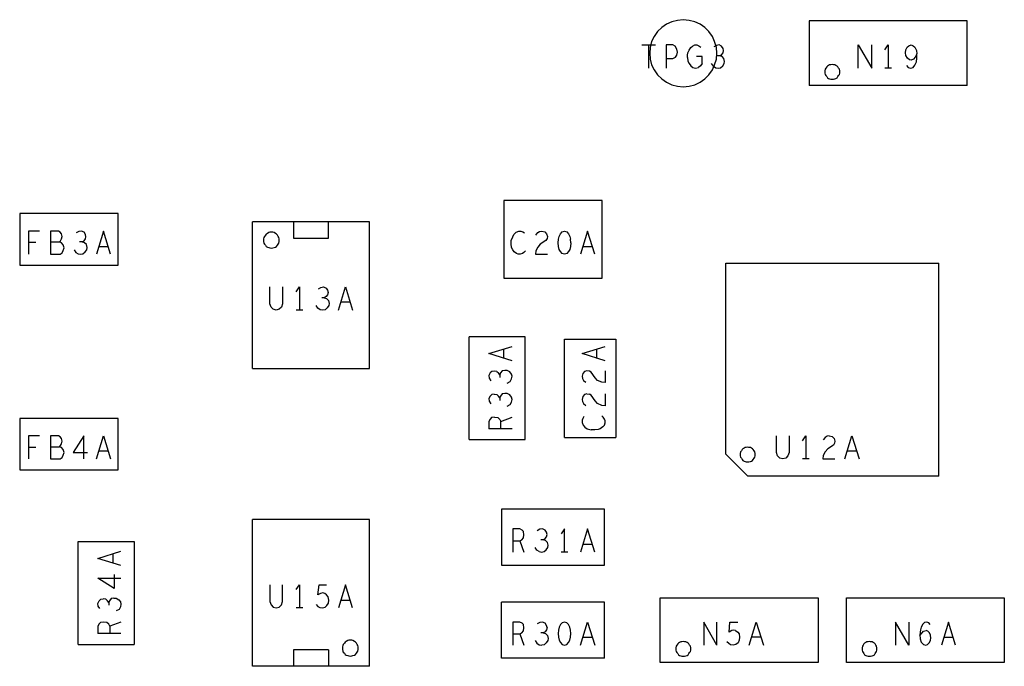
# Model space of a CAD drawing. Extents: x 23.5 to 56.5, y 21.5 to 42.5.
# Tile 5 of 12: x 35.7 to 38.3, y 34.8 to 36.5. Entities that reach past the tile are written whole.
import ezdxf

# ---------------------------------------------------------------- set-up
doc = ezdxf.new("R2010")
doc.units = 0
doc.layers.add('RVP8-TX_D_tassy_art', color=2, linetype='CONTINUOUS')

msp = doc.modelspace()

# ---------------------------------------------------------------- linework, layer by layer
at = {"layer": 'RVP8-TX_D_tassy_art'}
for points in [[(37.544, 36.43), (37.543, 36.445), (37.538, 36.461), (37.532, 36.475), (37.523, 36.488), (37.512, 36.499), (37.499, 36.508), (37.485, 36.514), (37.47, 36.518), (37.454, 36.52), (37.438, 36.518), (37.423, 36.514), (37.409, 36.508), (37.396, 36.499), (37.385, 36.488), (37.376, 36.475), (37.369, 36.461), (37.365, 36.445), (37.364, 36.43), (37.365, 36.414), (37.369, 36.399), (37.376, 36.385), (37.385, 36.372), (37.396, 36.361), (37.409, 36.352), (37.423, 36.345), (37.438, 36.341), (37.454, 36.34), (37.47, 36.341), (37.485, 36.345), (37.499, 36.352), (37.512, 36.361), (37.523, 36.372), (37.532, 36.385), (37.538, 36.399), (37.543, 36.414), (37.544, 36.43)], [(37.874, 36.38), (37.874, 36.383), (37.873, 36.387), (37.871, 36.39), (37.869, 36.393), (37.867, 36.395), (37.864, 36.397), (37.861, 36.399), (37.857, 36.399), (37.854, 36.4), (37.85, 36.399), (37.847, 36.399), (37.844, 36.397), (37.841, 36.395), (37.839, 36.393), (37.837, 36.39), (37.835, 36.387), (37.834, 36.383), (37.834, 36.38), (37.834, 36.376), (37.835, 36.373), (37.837, 36.37), (37.839, 36.367), (37.841, 36.364), (37.844, 36.362), (37.847, 36.361), (37.85, 36.36), (37.854, 36.36), (37.857, 36.36), (37.861, 36.361), (37.864, 36.362), (37.867, 36.364), (37.869, 36.367), (37.871, 36.37), (37.873, 36.373), (37.874, 36.376), (37.874, 36.38)], [(36.972, 35.826), (37.236, 35.826), (37.236, 36.034), (36.972, 36.034), (36.972, 35.826)], [(36.369, 35.928), (36.369, 35.931), (36.368, 35.935), (36.366, 35.938), (36.364, 35.941), (36.362, 35.944), (36.359, 35.946), (36.355, 35.948), (36.352, 35.949), (36.348, 35.949), (36.344, 35.949), (36.341, 35.948), (36.337, 35.946), (36.334, 35.944), (36.332, 35.941), (36.329, 35.938), (36.328, 35.935), (36.327, 35.931), (36.327, 35.928), (36.327, 35.924), (36.328, 35.92), (36.329, 35.917), (36.332, 35.914), (36.334, 35.911), (36.337, 35.909), (36.341, 35.908), (36.344, 35.907), (36.348, 35.906), (36.352, 35.907), (36.355, 35.908), (36.359, 35.909), (36.362, 35.911), (36.364, 35.914), (36.366, 35.917), (36.368, 35.92), (36.369, 35.924), (36.369, 35.928)], [(37.647, 35.352), (37.647, 35.355), (37.646, 35.359), (37.644, 35.362), (37.642, 35.365), (37.64, 35.367), (37.637, 35.369), (37.634, 35.371), (37.63, 35.371), (37.627, 35.372), (37.623, 35.371), (37.62, 35.371), (37.617, 35.369), (37.614, 35.367), (37.612, 35.365), (37.61, 35.362), (37.608, 35.359), (37.607, 35.355), (37.607, 35.352), (37.607, 35.348), (37.608, 35.345), (37.61, 35.342), (37.612, 35.339), (37.614, 35.336), (37.617, 35.334), (37.62, 35.333), (37.623, 35.332), (37.627, 35.332), (37.63, 35.332), (37.634, 35.333), (37.637, 35.334), (37.64, 35.336), (37.642, 35.339), (37.644, 35.342), (37.646, 35.345), (37.647, 35.348), (37.647, 35.352)], [(37.135, 34.902), (37.129, 34.9), (37.124, 34.895), (37.121, 34.888), (37.119, 34.88), (37.118, 34.871), (37.119, 34.861), (37.121, 34.853), (37.124, 34.847), (37.129, 34.842), (37.135, 34.84), (37.141, 34.842), (37.146, 34.847), (37.149, 34.853), (37.151, 34.861), (37.152, 34.871), (37.151, 34.88), (37.149, 34.888), (37.146, 34.895), (37.141, 34.9), (37.135, 34.902)], [(36.581, 34.832), (36.581, 34.835), (36.58, 34.839), (36.578, 34.842), (36.576, 34.845), (36.574, 34.848), (36.571, 34.85), (36.567, 34.852), (36.564, 34.853), (36.56, 34.853), (36.556, 34.853), (36.553, 34.852), (36.549, 34.85), (36.546, 34.848), (36.544, 34.845), (36.541, 34.842), (36.54, 34.839), (36.539, 34.835), (36.539, 34.832), (36.539, 34.828), (36.54, 34.824), (36.541, 34.821), (36.544, 34.818), (36.546, 34.815), (36.549, 34.813), (36.553, 34.812), (36.556, 34.811), (36.56, 34.81), (36.564, 34.811), (36.567, 34.812), (36.571, 34.813), (36.574, 34.815), (36.576, 34.818), (36.578, 34.821), (36.58, 34.824), (36.581, 34.828), (36.581, 34.832)], [(37.474, 34.83), (37.474, 34.833), (37.473, 34.837), (37.471, 34.84), (37.469, 34.843), (37.467, 34.845), (37.464, 34.847), (37.461, 34.849), (37.457, 34.849), (37.454, 34.85), (37.45, 34.849), (37.447, 34.849), (37.444, 34.847), (37.441, 34.845), (37.439, 34.843), (37.437, 34.84), (37.435, 34.837), (37.434, 34.833), (37.434, 34.83), (37.434, 34.826), (37.435, 34.823), (37.437, 34.82), (37.439, 34.817), (37.441, 34.814), (37.444, 34.812), (37.447, 34.811), (37.45, 34.81), (37.454, 34.81), (37.457, 34.81), (37.461, 34.811), (37.464, 34.812), (37.467, 34.814), (37.469, 34.817), (37.471, 34.82), (37.473, 34.823), (37.474, 34.826), (37.474, 34.83)], [(37.974, 34.83), (37.974, 34.833), (37.973, 34.837), (37.971, 34.84), (37.969, 34.843), (37.967, 34.845), (37.964, 34.847), (37.961, 34.849), (37.957, 34.849), (37.954, 34.85), (37.95, 34.849), (37.947, 34.849), (37.944, 34.847), (37.941, 34.845), (37.939, 34.843), (37.937, 34.84), (37.935, 34.837), (37.934, 34.833), (37.934, 34.83), (37.934, 34.826), (37.935, 34.823), (37.937, 34.82), (37.939, 34.817), (37.941, 34.814), (37.944, 34.812), (37.947, 34.811), (37.95, 34.81), (37.954, 34.81), (37.957, 34.81), (37.961, 34.811), (37.964, 34.812), (37.967, 34.814), (37.969, 34.817), (37.971, 34.82), (37.973, 34.823), (37.974, 34.826), (37.974, 34.83)]]:
    msp.add_lwpolyline(points, close=True, dxfattribs=at)
for points in [[(37.792, 36.517), (37.792, 36.343)], [(38.216, 36.517), (37.792, 36.517)], [(38.216, 36.343), (38.216, 36.517)], [(37.343, 36.452), (37.379, 36.452)], [(37.361, 36.39), (37.361, 36.452)], [(37.408, 36.452), (37.408, 36.39)], [(37.408, 36.416), (37.426, 36.416), (37.433, 36.419), (37.437, 36.425), (37.438, 36.433), (37.437, 36.441), (37.432, 36.449), (37.426, 36.452), (37.408, 36.452)], [(37.465, 36.418), (37.465, 36.425), (37.466, 36.431), (37.47, 36.438), (37.474, 36.445), (37.479, 36.449), (37.485, 36.452), (37.49, 36.452), (37.496, 36.45), (37.501, 36.446)], [(37.552, 36.423), (37.557, 36.426), (37.561, 36.431), (37.562, 36.437), (37.561, 36.443), (37.557, 36.449), (37.55, 36.452), (37.543, 36.451), (37.536, 36.447)], [(37.924, 36.39), (37.924, 36.452), (37.96, 36.39), (37.96, 36.452)], [(37.995, 36.439), (38.004, 36.452), (38.004, 36.39)], [(38.053, 36.397), (38.058, 36.392), (38.064, 36.39), (38.071, 36.392), (38.076, 36.398), (38.08, 36.407), (38.081, 36.417), (38.081, 36.428), (38.077, 36.419), (38.072, 36.414), (38.066, 36.411), (38.061, 36.412), (38.056, 36.417), (38.052, 36.424), (38.051, 36.431), (38.052, 36.439), (38.055, 36.446), (38.06, 36.45), (38.066, 36.452), (38.071, 36.45), (38.076, 36.446), (38.08, 36.437), (38.081, 36.428)], [(37.465, 36.418), (37.466, 36.409), (37.47, 36.402), (37.474, 36.396), (37.48, 36.392), (37.487, 36.39), (37.495, 36.392)], [(37.505, 36.421), (37.489, 36.421)], [(37.505, 36.402), (37.505, 36.421)], [(37.535, 36.395), (37.541, 36.391), (37.548, 36.39), (37.554, 36.391), (37.56, 36.396), (37.564, 36.402), (37.565, 36.408), (37.563, 36.416), (37.558, 36.421), (37.552, 36.423), (37.545, 36.423)], [(37.505, 36.402), (37.5, 36.396), (37.495, 36.392)], [(37.535, 36.395), (37.53, 36.402)], [(38.013, 36.39), (37.995, 36.39)], [(38.216, 36.343), (37.792, 36.343)], [(35.672, 35.999), (35.672, 35.861), (35.936, 35.861)], [(35.936, 35.999), (35.672, 35.999)], [(35.936, 35.861), (35.936, 35.999)], [(36.297, 35.583), (36.297, 35.977)], [(36.611, 35.583), (36.611, 35.977), (36.297, 35.977)], [(36.407, 35.933), (36.501, 35.933), (36.501, 35.976)], [(36.407, 35.976), (36.407, 35.933)], [(35.725, 35.952), (35.696, 35.952), (35.696, 35.89)], [(35.755, 35.923), (35.779, 35.923), (35.782, 35.926), (35.784, 35.931), (35.786, 35.938), (35.784, 35.945), (35.781, 35.949), (35.776, 35.952), (35.755, 35.952), (35.755, 35.89), (35.781, 35.89), (35.786, 35.894), (35.789, 35.9), (35.791, 35.907), (35.789, 35.915), (35.784, 35.921), (35.779, 35.923)], [(35.84, 35.923), (35.845, 35.926), (35.849, 35.931), (35.85, 35.937), (35.849, 35.943), (35.845, 35.949), (35.838, 35.952), (35.831, 35.951), (35.824, 35.947)], [(35.916, 35.89), (35.897, 35.952), (35.878, 35.89)], [(37.011, 35.89), (37.006, 35.892), (37, 35.896), (36.996, 35.902), (36.993, 35.908), (36.992, 35.918), (36.992, 35.927), (36.996, 35.937), (36.999, 35.943), (37.005, 35.949), (37.012, 35.952), (37.018, 35.952), (37.023, 35.95), (37.028, 35.947)], [(37.058, 35.941), (37.063, 35.948), (37.068, 35.951), (37.074, 35.952), (37.082, 35.95), (37.087, 35.945), (37.089, 35.938), (37.088, 35.932), (37.085, 35.927), (37.07, 35.917), (37.063, 35.909), (37.058, 35.899), (37.057, 35.89), (37.089, 35.89)], [(37.121, 35.903), (37.119, 35.911), (37.118, 35.921), (37.119, 35.93), (37.121, 35.938), (37.124, 35.945), (37.129, 35.95), (37.135, 35.952), (37.141, 35.95), (37.146, 35.945), (37.149, 35.938), (37.151, 35.93)], [(37.216, 35.89), (37.197, 35.952), (37.178, 35.89)], [(35.696, 35.922), (35.715, 35.922)], [(35.818, 35.902), (35.823, 35.895), (35.829, 35.891), (35.836, 35.89), (35.842, 35.891), (35.848, 35.896), (35.852, 35.902), (35.853, 35.908), (35.851, 35.916), (35.846, 35.921), (35.84, 35.923), (35.833, 35.923)], [(35.885, 35.911), (35.909, 35.911)], [(37.152, 35.921), (37.151, 35.911), (37.149, 35.903), (37.146, 35.897), (37.141, 35.892), (37.135, 35.89), (37.129, 35.892), (37.124, 35.897), (37.121, 35.903)], [(37.152, 35.921), (37.151, 35.93)], [(37.185, 35.911), (37.209, 35.911)], [(37.03, 35.899), (37.026, 35.895), (37.022, 35.892), (37.016, 35.89), (37.011, 35.89)], [(37.627, 35.294), (37.568, 35.353), (37.568, 35.866), (38.14, 35.866)], [(38.14, 35.294), (38.14, 35.866)], [(36.375, 35.748), (36.369, 35.742), (36.361, 35.74), (36.353, 35.742), (36.347, 35.748), (36.344, 35.757), (36.344, 35.802)], [(36.378, 35.802), (36.378, 35.757), (36.375, 35.748)], [(36.414, 35.789), (36.423, 35.802)], [(36.423, 35.802), (36.423, 35.74)], [(36.474, 35.797), (36.481, 35.801), (36.488, 35.802), (36.495, 35.799), (36.499, 35.793), (36.5, 35.787), (36.499, 35.781), (36.495, 35.776), (36.49, 35.773), (36.483, 35.773)], [(36.528, 35.74), (36.547, 35.802), (36.566, 35.74)], [(36.49, 35.773), (36.496, 35.771), (36.501, 35.766), (36.503, 35.758), (36.502, 35.752), (36.498, 35.746), (36.492, 35.741), (36.486, 35.74), (36.479, 35.741), (36.473, 35.745), (36.468, 35.752)], [(36.559, 35.761), (36.535, 35.761)], [(36.432, 35.74), (36.414, 35.74)], [(36.879, 35.392), (36.879, 35.668)], [(37.029, 35.392), (37.029, 35.668), (36.879, 35.668)], [(36.932, 35.623), (36.994, 35.642)], [(37.135, 35.398), (37.135, 35.662)], [(37.135, 35.662), (37.273, 35.662), (37.273, 35.398)], [(37.182, 35.623), (37.244, 35.642)], [(36.994, 35.604), (36.932, 35.623)], [(36.972, 35.61), (36.972, 35.635)], [(37.244, 35.604), (37.182, 35.623)], [(37.222, 35.61), (37.222, 35.635)], [(36.297, 35.583), (36.611, 35.583)], [(36.953, 35.575), (36.946, 35.576), (36.94, 35.575), (36.935, 35.571), (36.932, 35.564), (36.933, 35.557), (36.937, 35.55)], [(36.953, 35.575), (36.958, 35.571)], [(36.981, 35.544), (36.989, 35.548), (36.993, 35.555), (36.994, 35.562), (36.993, 35.568), (36.988, 35.574), (36.981, 35.578), (36.975, 35.578), (36.968, 35.577), (36.963, 35.571), (36.961, 35.566), (36.958, 35.571)], [(36.961, 35.566), (36.961, 35.559)], [(37.202, 35.576), (37.195, 35.577), (37.189, 35.575), (37.184, 35.57), (37.182, 35.562), (37.183, 35.556), (37.186, 35.551), (37.192, 35.546)], [(37.244, 35.545), (37.235, 35.546), (37.224, 35.551), (37.217, 35.558), (37.207, 35.573), (37.202, 35.576)], [(37.244, 35.577), (37.244, 35.545)], [(36.946, 35.514), (36.94, 35.513), (36.935, 35.509), (36.932, 35.502), (36.933, 35.495), (36.937, 35.488)], [(36.946, 35.514), (36.953, 35.513), (36.958, 35.509)], [(36.981, 35.482), (36.989, 35.486), (36.993, 35.493), (36.994, 35.5), (36.993, 35.506), (36.988, 35.512), (36.981, 35.516), (36.975, 35.516), (36.968, 35.515), (36.963, 35.509), (36.961, 35.504), (36.958, 35.509)], [(37.195, 35.515), (37.189, 35.513), (37.184, 35.508), (37.182, 35.5), (37.183, 35.494), (37.186, 35.489), (37.192, 35.484)], [(37.195, 35.515), (37.202, 35.514)], [(37.235, 35.484), (37.224, 35.489), (37.217, 35.496), (37.207, 35.511), (37.202, 35.514)], [(37.244, 35.515), (37.244, 35.483), (37.235, 35.484)], [(36.961, 35.504), (36.961, 35.497)], [(35.672, 35.449), (35.672, 35.311), (35.936, 35.311)], [(35.936, 35.311), (35.936, 35.449), (35.672, 35.449)], [(36.947, 35.452), (36.939, 35.451), (36.935, 35.447), (36.932, 35.441), (36.932, 35.421)], [(36.947, 35.452), (36.956, 35.451), (36.961, 35.446), (36.964, 35.441)], [(36.964, 35.421), (36.964, 35.441), (36.994, 35.452)], [(37.187, 35.454), (37.184, 35.449), (37.182, 35.444), (37.182, 35.438), (37.185, 35.431), (37.19, 35.425), (37.196, 35.421), (37.207, 35.418)], [(37.238, 35.426), (37.242, 35.431), (37.244, 35.437), (37.244, 35.442), (37.242, 35.447), (37.239, 35.452), (37.235, 35.456)], [(36.994, 35.421), (36.932, 35.421)], [(37.238, 35.426), (37.231, 35.421), (37.225, 35.419), (37.216, 35.418), (37.207, 35.418)], [(35.725, 35.402), (35.696, 35.402), (35.696, 35.34)], [(35.755, 35.373), (35.779, 35.373), (35.782, 35.376), (35.784, 35.381), (35.786, 35.388), (35.784, 35.395), (35.781, 35.399), (35.776, 35.402), (35.755, 35.402), (35.755, 35.34), (35.781, 35.34), (35.786, 35.344), (35.789, 35.35), (35.791, 35.357), (35.789, 35.365), (35.784, 35.371), (35.779, 35.373)], [(35.844, 35.34), (35.844, 35.402), (35.816, 35.357)], [(35.878, 35.34), (35.897, 35.402), (35.916, 35.34)], [(36.879, 35.392), (37.029, 35.392)], [(37.135, 35.398), (37.273, 35.398)], [(37.735, 35.348), (37.729, 35.342), (37.721, 35.34), (37.713, 35.342), (37.707, 35.348), (37.704, 35.357), (37.704, 35.402)], [(37.738, 35.402), (37.738, 35.357), (37.735, 35.348)], [(37.774, 35.389), (37.783, 35.402)], [(37.783, 35.402), (37.783, 35.34)], [(37.846, 35.402), (37.854, 35.4), (37.859, 35.395), (37.861, 35.388), (37.86, 35.382), (37.857, 35.377), (37.842, 35.367), (37.835, 35.359), (37.83, 35.349), (37.829, 35.34), (37.861, 35.34)], [(37.846, 35.402), (37.84, 35.401), (37.835, 35.398), (37.83, 35.391)], [(37.888, 35.34), (37.907, 35.402), (37.926, 35.34)], [(35.696, 35.372), (35.715, 35.372)], [(35.816, 35.357), (35.854, 35.357)], [(35.909, 35.361), (35.885, 35.361)], [(37.919, 35.361), (37.895, 35.361)], [(37.792, 35.34), (37.774, 35.34)], [(38.14, 35.294), (37.627, 35.294)], [(36.966, 35.205), (36.966, 35.055), (37.242, 35.055)], [(37.242, 35.205), (36.966, 35.205)], [(37.242, 35.055), (37.242, 35.205)], [(36.297, 34.783), (36.297, 35.177)], [(36.611, 34.783), (36.611, 35.177), (36.297, 35.177)], [(37.026, 35.136), (37.025, 35.145), (37.021, 35.149), (37.015, 35.152), (36.996, 35.152), (36.996, 35.09)], [(37.078, 35.123), (37.083, 35.126), (37.087, 35.131), (37.088, 35.137), (37.087, 35.143), (37.083, 35.149), (37.076, 35.152), (37.069, 35.151), (37.062, 35.147)], [(37.135, 35.09), (37.135, 35.152), (37.126, 35.139)], [(37.216, 35.09), (37.197, 35.152), (37.178, 35.09)], [(35.829, 34.842), (35.829, 35.118), (35.979, 35.118), (35.979, 34.842)], [(36.996, 35.12), (37.015, 35.12), (37.026, 35.09)], [(37.015, 35.12), (37.02, 35.123), (37.025, 35.128), (37.026, 35.136)], [(37.067, 35.091), (37.074, 35.09), (37.08, 35.091), (37.086, 35.096), (37.09, 35.102), (37.091, 35.108), (37.089, 35.116), (37.084, 35.121), (37.078, 35.123), (37.071, 35.123)], [(35.882, 35.073), (35.944, 35.092)], [(37.067, 35.091), (37.061, 35.095), (37.056, 35.102)], [(37.144, 35.09), (37.126, 35.09)], [(37.185, 35.111), (37.209, 35.111)], [(35.944, 35.054), (35.882, 35.073)], [(35.922, 35.085), (35.922, 35.06)], [(35.926, 34.992), (35.882, 35.02)], [(35.882, 35.02), (35.944, 35.02)], [(35.926, 35.03), (35.926, 34.992)], [(36.344, 35.002), (36.344, 34.957), (36.347, 34.948), (36.353, 34.942), (36.361, 34.94), (36.369, 34.942), (36.375, 34.948), (36.378, 34.957), (36.378, 35.002)], [(36.414, 34.989), (36.423, 35.002), (36.423, 34.94)], [(36.468, 34.949), (36.473, 34.944), (36.478, 34.941), (36.485, 34.94), (36.492, 34.942), (36.497, 34.946), (36.501, 34.953), (36.502, 34.961), (36.5, 34.97), (36.496, 34.975), (36.491, 34.979), (36.486, 34.98), (36.48, 34.979), (36.473, 34.975), (36.476, 35.002), (36.496, 35.002)], [(36.547, 35.002), (36.528, 34.94)], [(36.566, 34.94), (36.547, 35.002)], [(35.887, 34.938), (35.883, 34.945), (35.882, 34.952), (35.885, 34.959), (35.89, 34.963), (35.896, 34.964)], [(35.925, 34.966), (35.918, 34.965), (35.913, 34.959), (35.911, 34.954), (35.908, 34.959), (35.903, 34.963), (35.896, 34.964)], [(35.911, 34.954), (35.911, 34.947)], [(35.925, 34.966), (35.931, 34.966), (35.938, 34.962), (35.943, 34.956), (35.944, 34.95), (35.943, 34.943), (35.939, 34.936), (35.931, 34.932)], [(36.535, 34.961), (36.559, 34.961)], [(36.966, 34.805), (36.966, 34.955)], [(37.242, 34.955), (36.966, 34.955)], [(37.242, 34.805), (37.242, 34.955)], [(37.392, 34.967), (37.816, 34.967)], [(37.392, 34.793), (37.392, 34.967)], [(37.816, 34.967), (37.816, 34.793), (37.392, 34.793)], [(37.892, 34.967), (38.316, 34.967)], [(37.892, 34.793), (37.892, 34.967)], [(38.316, 34.967), (38.316, 34.793)], [(36.432, 34.94), (36.414, 34.94)], [(35.897, 34.902), (35.889, 34.901), (35.885, 34.897), (35.882, 34.891), (35.882, 34.871)], [(35.944, 34.902), (35.914, 34.891), (35.911, 34.896), (35.906, 34.901), (35.897, 34.902)], [(36.996, 34.902), (36.996, 34.84)], [(37.015, 34.87), (37.02, 34.873), (37.025, 34.878), (37.026, 34.886), (37.025, 34.895), (37.021, 34.899), (37.015, 34.902), (36.996, 34.902)], [(37.088, 34.887), (37.087, 34.893), (37.083, 34.899), (37.076, 34.902), (37.069, 34.901), (37.062, 34.897)], [(37.178, 34.84), (37.197, 34.902), (37.216, 34.84)], [(37.544, 34.84), (37.509, 34.902), (37.509, 34.84)], [(37.544, 34.84), (37.544, 34.902)], [(37.577, 34.875), (37.579, 34.902), (37.6, 34.902)], [(37.631, 34.84), (37.65, 34.902), (37.669, 34.84)], [(38.06, 34.902), (38.06, 34.84), (38.024, 34.902), (38.024, 34.84)], [(38.102, 34.901), (38.097, 34.896), (38.093, 34.888), (38.091, 34.881), (38.089, 34.868), (38.09, 34.857), (38.093, 34.848), (38.099, 34.842)], [(38.117, 34.895), (38.113, 34.9), (38.108, 34.902), (38.102, 34.901)], [(38.166, 34.902), (38.147, 34.84)], [(38.185, 34.84), (38.166, 34.902)], [(35.914, 34.891), (35.914, 34.871)], [(37.088, 34.887), (37.087, 34.881), (37.083, 34.876), (37.078, 34.873), (37.071, 34.873)], [(37.594, 34.879), (37.589, 34.88), (37.584, 34.879), (37.577, 34.875)], [(37.594, 34.879), (37.6, 34.875), (37.604, 34.87), (37.605, 34.861)], [(38.089, 34.866), (38.095, 34.873), (38.099, 34.877), (38.106, 34.879)], [(38.099, 34.842), (38.105, 34.84), (38.11, 34.842), (38.115, 34.847), (38.118, 34.853), (38.119, 34.859), (38.118, 34.867), (38.115, 34.873), (38.111, 34.877), (38.106, 34.879)], [(35.944, 34.871), (35.882, 34.871)], [(36.996, 34.87), (37.015, 34.87), (37.026, 34.84)], [(37.056, 34.852), (37.061, 34.845), (37.067, 34.841), (37.074, 34.84)], [(37.078, 34.873), (37.084, 34.871), (37.089, 34.866), (37.091, 34.858), (37.09, 34.852), (37.086, 34.846), (37.08, 34.841), (37.074, 34.84)], [(37.185, 34.861), (37.209, 34.861)], [(37.605, 34.861), (37.604, 34.853), (37.601, 34.846), (37.595, 34.842), (37.588, 34.84), (37.581, 34.841), (37.576, 34.844), (37.571, 34.849)], [(37.663, 34.861), (37.638, 34.861)], [(38.154, 34.861), (38.178, 34.861)], [(35.829, 34.842), (35.979, 34.842)], [(36.501, 34.827), (36.407, 34.827), (36.407, 34.784)], [(36.501, 34.827), (36.501, 34.784)], [(37.242, 34.805), (36.966, 34.805)], [(36.611, 34.783), (36.297, 34.783)], [(38.316, 34.793), (37.892, 34.793)]]:
    msp.add_lwpolyline(points, dxfattribs=at)

doc.saveas('drawing.dxf')
